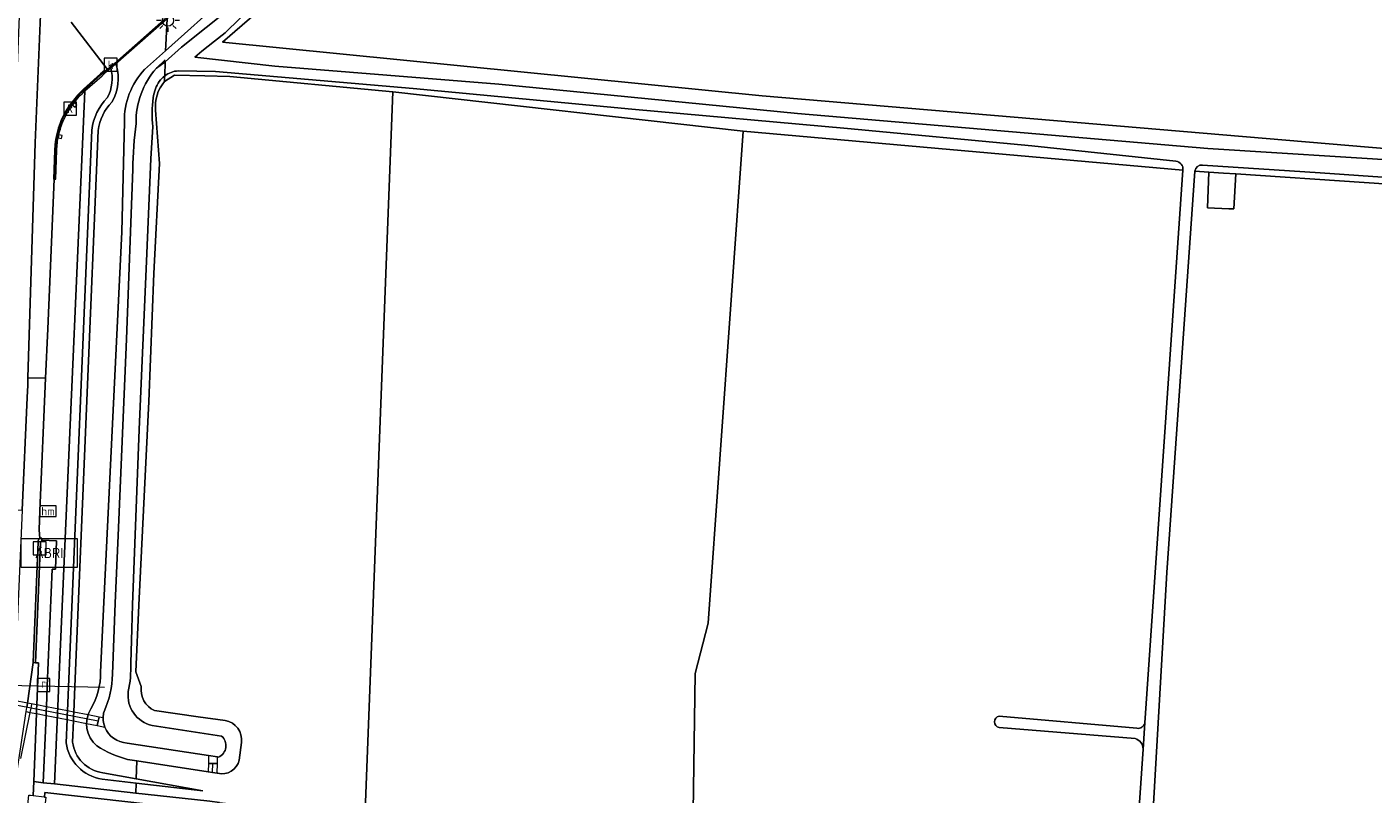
# Model space of a CAD drawing. Extents: x 168026 to 168874, y 448609 to 449769.
# Tile 7 of 39: x 168237 to 168473, y 448785 to 448919. Entities that reach past the tile are written whole.
import ezdxf
from ezdxf.enums import TextEntityAlignment as Align

# ---------------------------------------------------------------- set-up
doc = ezdxf.new("R2010")
doc.units = 0
doc.layers.get('0').update_dxf_attribs({"color": 252, "lineweight": 5})
for name, color, linetype, lineweight in [('B-WE-BV-GELEIDECONSTRUCTIE-G', 252, 'Continuous', 5), ('B-WE-BV-GELEIDECONSTRUCTIE-GV', 252, 'Continuous', 5), ('B-WE-GR-GROENVOORZIENING-GV', 252, 'Continuous', 5), ('B-WE-IE-MEUBILAIR_WEGMEUBILAIR-S', 252, 'Continuous', 5), ('B-WE-KL-ET_LS_OV_LICHTMAST-S', 252, 'Continuous', 5), ('B-WE-KW-KUNSTWERK_DUIKER-G', 252, 'Continuous', 5), ('B-WE-KW-KUNSTWERK_DUIKER-GV', 252, 'Continuous', 5), ('B-WE-OG-TERREIN_CULTUURSCHEIDING-GV', 252, 'Continuous', 5), ('B-WE-OG-TERREIN_ERF-GV', 252, 'Continuous', 5), ('B-WE-OG-WATER_SLOOT-GV', 252, 'Continuous', 5), ('B-WE-RI-GWA_KOLK-S', 252, 'Continuous', 5), ('B-WE-RI-GWA_RIOOLPUT-S', 252, 'Continuous', 5), ('B-WE-RI-HWA_GOOT_LIJNGOOT-G', 252, 'Continuous', 5), ('B-WE-VH-VERHARDING_GESLOTEN-GV', 252, 'Continuous', 5), ('B-WE-VH-VERHARDING_OPEN-GV', 252, 'Continuous', 5), ('B-WE-VW-HECTOMETRERING-S', 252, 'Continuous', 5), ('vervallen-WE-GK-BESCHOEIING-G', 252, 'GK-BESCHOEIING', 5), ('vervallen-WE-GR-BOUWLAND-GV', 252, 'Continuous', 5), ('vervallen-WE-GR-GRAS-GV', 252, 'Continuous', 5), ('vervallen-WE-GR-GROENVOORZIENING-GV', 252, 'Continuous', 5), ('vervallen-WE-OG-TERREIN_ERF-GV', 252, 'Continuous', 5), ('vervallen-WE-OG-WATER_GREPPEL-GV', 252, 'Continuous', 5), ('vervallen-WE-OG-WATER_SLOOT-GV', 252, 'Continuous', 5)]:
    doc.layers.add(name, color=color, linetype=linetype, lineweight=lineweight)
doc.styles.add('NLCS-ISO', font='NLCS-ISO.ttf')
doc.linetypes.add('GK-BESCHOEIING', pattern='A,30,-5,[1,NLCS.SHX,S=1,R=0,X=0,Y=0],-5', length=40)

# ---------------------------------------------------------------- blocks, each defined once
blk = doc.blocks.new('SKL-ET_OV_LICHTMAST-SO')
at = {"color": 0, "linetype": 'ByBlock', "lineweight": 18}
for points in [[(-1.25, 0), (-2, 0)], [(-1.41, 1.41), (-0.88, 0.88)], [(0, 2), (0, 1.25)], [(0.88, 0.88), (1.41, 1.41)], [(2, 0), (1.25, 0)], [(-1.41, -1.41), (-0.88, -0.88)], [(0, -1.25), (0, -2)], [(0.88, -0.88), (1.41, -1.41)]]:
    blk.add_lwpolyline(points, dxfattribs=at)
blk.add_circle((0, 0), 1, dxfattribs=at)
blk = doc.blocks.new('SIE-WEG_PAAL_HECTOMETERPAAL-SO')
at = {"color": 0, "linetype": 'ByBlock', "lineweight": 18}
blk.add_lwpolyline([(-1.44375, -0.94375), (1.44375, -0.94375), (1.44375, 0.94375), (-1.44375, 0.94375)], close=True, dxfattribs=at)
at = {"color": 0, "linetype": 'ByBlock', "lineweight": 18, "style": 'NLCS-ISO'}
blk.add_text('hm', height=1.5, dxfattribs=at).set_placement((0, 0), align=Align.MIDDLE_CENTER)
blk = doc.blocks.new('SRI-KOLK-SO')
at = {"color": 0, "linetype": 'ByBlock', "lineweight": 18}
blk.add_lwpolyline([(-1.125, -1.125), (1.125, -1.125), (1.125, 1.125), (-1.125, 1.125)], close=True, dxfattribs=at)
at = {"color": 0, "linetype": 'ByBlock', "lineweight": 18, "style": 'NLCS-ISO'}
blk.add_text('k', height=1.5, dxfattribs=at).set_placement((0, 0), align=Align.MIDDLE_CENTER)
blk = doc.blocks.new('SRI-PUT_INSPECTIEPUT_RIOOLPUT-SO')
at = {"color": 0, "linetype": 'ByBlock', "lineweight": 18}
blk.add_lwpolyline([(-1.12, -1.12), (1.12, -1.12), (1.12, 1.12), (-1.12, 1.12)], close=True, dxfattribs=at)
at = {"color": 0, "linetype": 'ByBlock', "lineweight": 18, "style": 'NLCS-ISO'}
blk.add_text('r', height=1.5, dxfattribs=at).set_placement((0, 0.28), align=Align.MIDDLE_CENTER)
blk = doc.blocks.new('SIE-WEG_ABRI-SO')
blk.add_lwpolyline([(-5, -2.5), (5, -2.5), (5, 2.5), (-5, 2.5)], close=True)
at = {"style": 'NLCS-ISO'}
blk.add_text('ABRI', height=1.8, dxfattribs=at).set_placement((0, 0), align=Align.MIDDLE_CENTER)

msp = doc.modelspace()

# ---------------------------------------------------------------- linework, layer by layer
at = {"layer": 'B-WE-BV-GELEIDECONSTRUCTIE-G', "flags": 128}
msp.add_lwpolyline([(168237.683, 448800.489), (168237.554, 448799.855), (168237.403, 448799.115), (168235.749, 448790.993)], dxfattribs=at)
at = {"layer": 'B-WE-BV-GELEIDECONSTRUCTIE-GV', "flags": 128}
for points in [[(168273.082, 448928.11), (168272.356, 448927.476), (168268.298, 448924.178), (168265.317, 448924.521), (168261.459, 448921.126), (168252.241, 448913.015), (168252.343, 448912.906), (168265.366, 448924.365), (168268.343, 448924.022), (168272.45, 448927.36), (168273.192, 448928.008)], [(168250.681, 448911.731), (168249.902, 448911.059), (168247.064, 448908.527), (168246.887, 448908.369)], [(168247.048, 448908.174), (168247.057, 448908.182), (168250.07, 448910.871), (168250.798, 448911.546), (168251.586, 448912.239), (168251.563, 448912.318), (168251.54, 448912.398), (168251.445, 448912.314), (168251.028, 448911.979), (168250.681, 448911.731)], [(168244.842, 448905.703), (168245.35, 448905.323), (168245.647, 448905.772), (168245.169, 448906.133), (168245.107, 448906.052)], [(168245.107, 448906.052), (168245.169, 448906.133)], [(168242.365, 448899.98), (168242.938, 448899.86), (168243.052, 448900.375), (168242.477, 448900.509)], [(168241.921, 448898.728), (168241.853, 448897.777), (168241.673, 448892.717), (168241.925, 448892.714), (168242.105, 448897.768), (168242.172, 448898.701)]]:
    msp.add_lwpolyline(points, dxfattribs=at)
msp.add_lwpolyline([(168251.586, 448912.239), (168252.343, 448912.906), (168252.241, 448913.015), (168251.54, 448912.398), (168251.563, 448912.318)], close=True, dxfattribs=at)
at = {"layer": 'B-WE-BV-GELEIDECONSTRUCTIE-GV'}
for points in [[(168244.909, 448906.208, 0.0749972), (168242.824, 448902.544)], [(168244.842, 448905.703, -0.0095925), (168245.107, 448906.052)], [(168245.107, 448906.052, 0.0095925), (168244.842, 448905.703)], [(168246.887, 448908.369, 0.0461523), (168244.909, 448906.208)], [(168245.169, 448906.133, -0.0441868), (168247.048, 448908.174)], [(168243.06, 448902.453, -0.0671377), (168244.842, 448905.703)], [(168242.824, 448902.544, 0.0621021), (168241.921, 448898.728)], [(168242.477, 448900.509, -0.0322809), (168243.06, 448902.453)], [(168242.172, 448898.701, -0.0209863), (168242.365, 448899.98)], [(168242.477, 448900.509, 0.0076201), (168242.365, 448899.98)], [(168242.365, 448899.98, -0.0076201), (168242.477, 448900.509)]]:
    msp.add_lwpolyline(points, format="xyb", dxfattribs=at)
at = {"layer": 'B-WE-GR-GROENVOORZIENING-GV', "flags": 128}
for points in [[(168273.082, 448928.11), (168272.356, 448927.476), (168268.298, 448924.178), (168265.317, 448924.521), (168261.459, 448921.126), (168261.464, 448920.829), (168261.245, 448916.261)], [(168261.245, 448916.261), (168261.464, 448920.829), (168261.459, 448921.126), (168252.241, 448913.015), (168252.343, 448912.906), (168252.585, 448912.647)], [(168251.586, 448912.239), (168251.563, 448912.318), (168251.54, 448912.398), (168251.445, 448912.314), (168251.028, 448911.979), (168250.681, 448911.731), (168249.902, 448911.059), (168247.064, 448908.527), (168247.048, 448908.174), (168244.588, 448852.233), (168242.651, 448808.401), (168241.685, 448786.546), (168255.991, 448784.95), (168256.045, 448786.702), (168250.055, 448787.402)], [(168252.585, 448912.647), (168252.343, 448912.906), (168252.241, 448913.015), (168251.54, 448912.398), (168251.563, 448912.318), (168251.586, 448912.239)], [(168239.482, 448829.67), (168239.467, 448829.343), (168242.066, 448829.249), (168241.877, 448824.258), (168241.286, 448824.25), (168240.439, 448803.749), (168240.288, 448800.091), (168240.256, 448799.329), (168240.225, 448798.567), (168239.737, 448786.766), (168239.737, 448786.763), (168241.685, 448786.546), (168242.651, 448808.401), (168244.588, 448852.233), (168247.048, 448908.174), (168247.064, 448908.527), (168246.887, 448908.369)], [(168248.243, 448901.313), (168243.991, 448799.37), (168243.96, 448798.609), (168243.928, 448797.848), (168243.758, 448793.768)], [(168243.758, 448793.768), (168243.928, 448797.848), (168243.96, 448798.609), (168243.991, 448799.37), (168248.243, 448901.313)], [(168249.355, 448901.269), (168245.284, 448803.658), (168245.096, 448799.155), (168245.064, 448798.394), (168245.033, 448797.633), (168244.877, 448793.909)], [(168244.877, 448793.909), (168245.033, 448797.633), (168245.064, 448798.394), (168245.096, 448799.155), (168245.284, 448803.658), (168249.355, 448901.269)], [(168241.921, 448898.728), (168241.853, 448897.777), (168241.673, 448892.717), (168240.512, 448866.454), (168240.141, 448857.771), (168239.145, 448834.472), (168239.004, 448831.168), (168239.149, 448829.609)], [(168249.803, 448806.188), (168250.395, 448818.453)], [(168236.06, 448782.402), (168236.976, 448782.299), (168237.211, 448784.589), (168237.5, 448784.561), (168237.958, 448784.503), (168238.057, 448786.954), (168238.542, 448798.894), (168238.573, 448799.656), (168238.604, 448800.419), (168238.903, 448807.785), (168238.403, 448807.817), (168237.965, 448807.836), (168236.961, 448800.739), (168236.848, 448799.992)], [(168250.182, 448788.488), (168256.068, 448787.431), (168256.167, 448790.606), (168254.522, 448790.86)], [(168250.055, 448787.402), (168256.045, 448786.702), (168267.727, 448785.336), (168256.068, 448787.431), (168250.182, 448788.488)]]:
    msp.add_lwpolyline(points, dxfattribs=at)
at = {"layer": 'B-WE-GR-GROENVOORZIENING-GV'}
for points in [[(168251.586, 448912.239, -0.1948551), (168250.981, 448907.01)], [(168250.981, 448907.01, 0.1948551), (168251.586, 448912.239)], [(168252.585, 448912.647, -0.2069056), (168251.777, 448906.239)], [(168251.777, 448906.239, 0.2069056), (168252.585, 448912.647)], [(168244.909, 448906.208, 0.0749972), (168242.824, 448902.544)], [(168246.887, 448908.369, 0.0461523), (168244.909, 448906.208)], [(168250.981, 448907.01, 0.1619686), (168248.243, 448901.313)], [(168248.243, 448901.313, -0.1619686), (168250.981, 448907.01)], [(168251.777, 448906.239, 0.1590341), (168249.355, 448901.269)], [(168249.355, 448901.269, -0.1590341), (168251.777, 448906.239)], [(168242.824, 448902.544, 0.0621021), (168241.921, 448898.728)], [(168239.149, 448829.609, -0.1529711), (168239.482, 448829.67)], [(168248.085, 448799.719, 0.1341969), (168249.803, 448806.188)], [(168249.136, 448793.249, -0.3720492), (168248.085, 448799.719)], [(168243.758, 448793.768, 0.3353865), (168250.055, 448787.402)], [(168250.055, 448787.402, -0.3353865), (168243.758, 448793.768)], [(168244.877, 448793.909, 0.334329), (168250.182, 448788.488)], [(168250.182, 448788.488, -0.334329), (168244.877, 448793.909)], [(168254.522, 448790.86, -0.0863175), (168249.136, 448793.249)]]:
    msp.add_lwpolyline(points, format="xyb", dxfattribs=at)
at = {"layer": 'B-WE-KW-KUNSTWERK_DUIKER-G', "flags": 128}
for points in [[(168249.373, 448797.556), (168215.58, 448804.127)], [(168215.6, 448804.213), (168250.508, 448803.561)], [(168269.456, 448788.554), (168269.512, 448790.143)]]:
    msp.add_lwpolyline(points, dxfattribs=at)
at = {"layer": 'B-WE-KW-KUNSTWERK_DUIKER-GV', "flags": 128}
for points in [[(168236.736, 448799.245), (168237.403, 448799.115), (168238.542, 448798.894), (168240.225, 448798.567), (168243.928, 448797.848), (168245.033, 448797.633), (168247.343, 448797.184), (168249.214, 448796.821), (168249.373, 448797.556), (168249.532, 448798.292), (168247.596, 448798.669), (168245.096, 448799.155), (168243.991, 448799.37), (168240.288, 448800.091), (168238.604, 448800.419), (168236.961, 448800.739), (168234.581, 448801.202)], [(168249.532, 448798.292), (168249.373, 448797.556), (168249.214, 448796.821), (168250.559, 448796.53)], [(168250.256, 448798.135), (168249.532, 448798.292)]]:
    msp.add_lwpolyline(points, dxfattribs=at)
at = {"layer": 'B-WE-KW-KUNSTWERK_DUIKER-GV'}
msp.add_lwpolyline([(168250.559, 448796.53, -0.09391), (168250.256, 448798.135)], format="xyb", dxfattribs=at)
at = {"layer": 'B-WE-KW-KUNSTWERK_DUIKER-GV', "flags": 128}
for points in [[(168268.748, 448791.524), (168268.719, 448790.16), (168270.306, 448790.126), (168270.331, 448791.279)], [(168268.719, 448790.16), (168268.666, 448788.676), (168269.456, 448788.554), (168270.246, 448788.432), (168270.306, 448790.126)]]:
    msp.add_lwpolyline(points, close=True, dxfattribs=at)
at = {"layer": 'B-WE-OG-TERREIN_CULTUURSCHEIDING-GV', "flags": 128}
msp.add_lwpolyline([(168261.414, 448779.728), (168261.156, 448777.578), (168261.194, 448777.574), (168261.146, 448777.18), (168267.989, 448776.384), (168268.172, 448776.364), (168268.204, 448776.633), (168268.674, 448780.54), (168267.555, 448781.921), (168240.035, 448785.024), (168239.948, 448784.252), (168240.028, 448784.242), (168240.179, 448784.239), (168239.94, 448782.077), (168243.271, 448781.883), (168244.566, 448781.402)], dxfattribs=at)
at = {"layer": 'B-WE-OG-TERREIN_ERF-GV', "flags": 128}
for points in [[(168256.542, 448817.919), (168255.972, 448806.211), (168256.95, 448803.662)], [(168259.292, 448799.426), (168266.951, 448798.333), (168271.677, 448797.692)], [(168274.525, 448793.815), (168274.142, 448790.723)], [(168270.37, 448788.413), (168270.246, 448788.432), (168269.456, 448788.554), (168268.666, 448788.676), (168256.167, 448790.606), (168256.068, 448787.431), (168267.727, 448785.336), (168256.045, 448786.702), (168255.991, 448784.95), (168268.46, 448783.56), (168268.964, 448783.511), (168270.703, 448783.306), (168276.477, 448782.624), (168276.192, 448779.75), (168282.103, 448779.122), (168295.186, 448777.733), (168295.494, 448777.7), (168298.677, 448777.361), (168353.675, 448771.501)]]:
    msp.add_lwpolyline(points, dxfattribs=at)
at = {"layer": 'B-WE-OG-TERREIN_ERF-GV'}
for points in [[(168256.95, 448803.662, 0.3404902), (168259.292, 448799.426)], [(168271.677, 448797.692, -0.405496), (168274.525, 448793.815)], [(168274.142, 448790.723, -0.4126425), (168270.37, 448788.413)]]:
    msp.add_lwpolyline(points, format="xyb", dxfattribs=at)
at = {"layer": 'B-WE-OG-WATER_SLOOT-GV', "flags": 128}
for points in [[(168250.395, 448818.453), (168249.803, 448806.188)], [(168251.867, 448805.788), (168252.378, 448818.281)], [(168252.378, 448818.281), (168251.867, 448805.788)], [(168255.422, 448818.016), (168255.264, 448813.791), (168255.095, 448807.735)], [(168255.095, 448807.735), (168255.264, 448813.791), (168255.422, 448818.016)], [(168256.95, 448803.662), (168255.972, 448806.211), (168256.542, 448817.919)], [(168271.677, 448797.692), (168266.951, 448798.333), (168259.292, 448799.426)], [(168258.872, 448796.807), (168271.04, 448794.93)], [(168271.04, 448794.93), (168258.872, 448796.807)], [(168270.514, 448791.25), (168270.331, 448791.279), (168268.748, 448791.524), (168254.454, 448793.734)], [(168254.454, 448793.734), (168268.748, 448791.524), (168270.331, 448791.279), (168270.514, 448791.25)], [(168274.142, 448790.723), (168274.525, 448793.815)], [(168254.522, 448790.86), (168256.167, 448790.606), (168268.666, 448788.676), (168269.456, 448788.554), (168270.246, 448788.432), (168270.37, 448788.413)]]:
    msp.add_lwpolyline(points, dxfattribs=at)
at = {"layer": 'B-WE-OG-WATER_SLOOT-GV'}
for points in [[(168255.095, 448807.735, -0.060736), (168254.663, 448802.763)], [(168254.663, 448802.763, 0.060736), (168255.095, 448807.735)], [(168249.803, 448806.188, -0.1341969), (168248.085, 448799.719)], [(168250.406, 448799.274, 0.1069896), (168251.867, 448805.788)], [(168251.867, 448805.788, -0.1069896), (168250.406, 448799.274)], [(168254.663, 448802.763, 0.3884621), (168258.872, 448796.807)], [(168258.872, 448796.807, -0.3884621), (168254.663, 448802.763)], [(168259.292, 448799.426, -0.3404902), (168256.95, 448803.662)], [(168248.085, 448799.719, 0.3720492), (168249.136, 448793.249)], [(168250.256, 448798.135, -0.0651119), (168250.406, 448799.274)], [(168250.406, 448799.274, 0.0651119), (168250.256, 448798.135)], [(168250.559, 448796.53, -0.09391), (168250.256, 448798.135)], [(168250.256, 448798.135, 0.09391), (168250.559, 448796.53)], [(168274.525, 448793.815, 0.405496), (168271.677, 448797.692)], [(168254.454, 448793.734, -0.2957692), (168250.559, 448796.53)], [(168250.559, 448796.53, 0.2957692), (168254.454, 448793.734)], [(168249.136, 448793.249, 0.0863175), (168254.522, 448790.86)], [(168271.04, 448794.93, -0.5532223), (168270.514, 448791.25)], [(168270.514, 448791.25, 0.5532223), (168271.04, 448794.93)], [(168270.37, 448788.413, 0.4126425), (168274.142, 448790.723)]]:
    msp.add_lwpolyline(points, format="xyb", dxfattribs=at)
at = {"layer": 'B-WE-RI-HWA_GOOT_LIJNGOOT-G', "flags": 128}
for points in [[(168250.681, 448911.731), (168250.551, 448911.84), (168249.805, 448911.199), (168246.786, 448908.48)], [(168241.772, 448898.744), (168241.703, 448897.782), (168241.523, 448892.72), (168241.673, 448892.717)]]:
    msp.add_lwpolyline(points, dxfattribs=at)
at = {"layer": 'B-WE-RI-HWA_GOOT_LIJNGOOT-G'}
for points in [[(168246.786, 448908.48, 0.0460152), (168244.791, 448906.301)], [(168244.791, 448906.301, 0.0751299), (168242.683, 448902.596)], [(168242.683, 448902.596, 0.0620152), (168241.772, 448898.744)]]:
    msp.add_lwpolyline(points, format="xyb", dxfattribs=at)
at = {"layer": 'B-WE-VH-VERHARDING_GESLOTEN-GV', "flags": 128}
msp.add_lwpolyline([(168240.003, 448921.592), (168240.539, 448934.261), (168236.026, 448934.446), (168235.368, 448918.419), (168231.97, 448834.767), (168236.062, 448834.599), (168236.938, 448854.358), (168237.002, 448856.573), (168237.042, 448857.84), (168238.339, 448899.055), (168239.241, 448921.571)], close=True, dxfattribs=at)
for points in [[(168240.003, 448921.592), (168239.241, 448921.571), (168238.339, 448899.055), (168237.042, 448857.84), (168240.141, 448857.771), (168240.512, 448866.454), (168241.673, 448892.717)], [(168246.887, 448908.369), (168247.064, 448908.527), (168249.902, 448911.059), (168250.681, 448911.731), (168251.028, 448911.979), (168244.607, 448920.291)], [(168241.673, 448892.717), (168241.853, 448897.777), (168241.921, 448898.728)], [(168239.149, 448829.609), (168239.004, 448831.168), (168239.145, 448834.472), (168240.141, 448857.771), (168237.042, 448857.84), (168237.002, 448856.573), (168236.938, 448854.358), (168236.062, 448834.599), (168234.699, 448803.856), (168234.581, 448801.202), (168234.547, 448800.439), (168234.514, 448799.676)], [(168234.514, 448799.676), (168234.021, 448788.566), (168235.106, 448788.448), (168236.736, 448799.245), (168236.848, 448799.992), (168236.961, 448800.739), (168237.965, 448807.836), (168238.854, 448829.074)]]:
    msp.add_lwpolyline(points, dxfattribs=at)
at = {"layer": 'B-WE-VH-VERHARDING_GESLOTEN-GV'}
for points in [[(168242.824, 448902.544, -0.0749972), (168244.909, 448906.208)], [(168244.909, 448906.208, -0.0461523), (168246.887, 448908.369)], [(168241.921, 448898.728, -0.0621021), (168242.824, 448902.544)], [(168238.854, 448829.074, -0.2966647), (168239.149, 448829.609)]]:
    msp.add_lwpolyline(points, format="xyb", dxfattribs=at)
at = {"layer": 'B-WE-VH-VERHARDING_OPEN-GV', "flags": 128}
for points in [[(168244.607, 448920.291), (168251.028, 448911.979), (168251.445, 448912.314), (168251.54, 448912.398), (168252.241, 448913.015), (168261.459, 448921.126), (168265.317, 448924.521), (168268.298, 448924.178), (168272.356, 448927.476), (168273.082, 448928.11)], [(168238.854, 448829.074), (168237.965, 448807.836), (168238.403, 448807.817), (168239.264, 448829.031), (168239.347, 448829.186), (168239.462, 448829.238), (168239.467, 448829.343)], [(168239.467, 448829.343), (168239.482, 448829.67)]]:
    msp.add_lwpolyline(points, dxfattribs=at)
for points in [[(168239.467, 448829.343), (168239.462, 448829.238), (168239.347, 448829.186), (168239.264, 448829.031), (168238.403, 448807.817), (168238.903, 448807.785), (168238.604, 448800.419), (168238.573, 448799.656), (168238.542, 448798.894), (168238.057, 448786.954), (168239.737, 448786.766), (168240.225, 448798.567), (168240.256, 448799.329), (168240.288, 448800.091), (168240.439, 448803.749), (168241.286, 448824.25), (168241.877, 448824.258), (168242.066, 448829.249)], [(168237.958, 448784.503), (168239.891, 448784.26), (168239.948, 448784.252), (168240.035, 448785.024), (168267.555, 448781.921), (168268.674, 448780.54), (168268.204, 448776.633), (168268.172, 448776.364), (168269.906, 448776.176), (168270.703, 448783.306), (168268.964, 448783.511), (168268.46, 448783.56), (168255.991, 448784.95), (168241.685, 448786.546), (168239.737, 448786.763), (168239.737, 448786.766), (168238.057, 448786.954)]]:
    msp.add_lwpolyline(points, close=True, dxfattribs=at)
at = {"layer": 'B-WE-VH-VERHARDING_OPEN-GV'}
for points in [[(168239.149, 448829.609, 0.2966647), (168238.854, 448829.074)], [(168239.482, 448829.67, 0.1529711), (168239.149, 448829.609)]]:
    msp.add_lwpolyline(points, format="xyb", dxfattribs=at)
at = {"layer": 'vervallen-WE-GK-BESCHOEIING-G', "flags": 128}
msp.add_lwpolyline([(168259.601, 448912.17), (168261.145, 448913.624)], dxfattribs=at)
at = {"layer": 'vervallen-WE-GR-BOUWLAND-GV', "flags": 128}
msp.add_lwpolyline([(168278.087, 448922.735), (168271.196, 448916.775), (168365.927, 448907.334), (168479.974, 448897.689), (168573.686, 448889.855), (168685.686, 448879.91), (168681.14, 448894.197), (168677.392, 448906.04), (168675.712, 448910.641), (168674.023, 448916.62), (168673.407, 448918.799), (168671.411, 448925.866)], dxfattribs=at)
msp.add_lwpolyline([(168354.177, 448805.942), (168356.453, 448814.761), (168362.599, 448901.146), (168301.109, 448908.035), (168296.134, 448778.803), (168353.706, 448773.641)], close=True, dxfattribs=at)
at = {"layer": 'vervallen-WE-GR-GRAS-GV', "flags": 128}
for points in [[(168444.378, 448893.934), (168441.906, 448894.111), (168437.019, 448823.688), (168433.601, 448764.718), (168479.376, 448758.895)], [(168503.428, 448756.528), (168503.445, 448756.688), (168508.604, 448806.43), (168509.633, 448815.893), (168517.321, 448886.6), (168517.337, 448886.747), (168516.678, 448889.1), (168449.131, 448893.625), (168448.776, 448887.482), (168447.882, 448887.525), (168444.116, 448887.659), (168444.378, 448893.934)]]:
    msp.add_lwpolyline(points, dxfattribs=at)
at = {"layer": 'vervallen-WE-GR-GROENVOORZIENING-GV', "flags": 128}
for points in [[(168261.245, 448916.261), (168261.196, 448915.251), (168271.808, 448924.778)], [(168257.514, 448911.945), (168261.196, 448915.251), (168261.245, 448916.261)], [(168250.395, 448818.453), (168253.531, 448883.454), (168253.978, 448902.76)]]:
    msp.add_lwpolyline(points, dxfattribs=at)
at = {"layer": 'vervallen-WE-GR-GROENVOORZIENING-GV'}
msp.add_lwpolyline([(168253.978, 448902.76, -0.1961629), (168257.514, 448911.945)], format="xyb", dxfattribs=at)
at = {"layer": 'vervallen-WE-OG-TERREIN_ERF-GV', "flags": 128}
for points in [[(168433.142, 448797.3), (168439.821, 448894.296), (168362.599, 448901.146), (168356.453, 448814.761), (168354.177, 448805.942), (168353.706, 448773.641), (168296.134, 448778.803), (168301.109, 448908.035), (168272.478, 448910.736), (168268.083, 448910.844), (168262.762, 448910.975), (168261.024, 448909.821)], [(168259.468, 448904.792), (168260.169, 448895.436), (168259.141, 448876.146), (168258.286, 448853.706), (168256.542, 448817.919)], [(168407.542, 448798.429), (168431.698, 448796.309)], [(168431.419, 448794.518), (168407.532, 448796.449)], [(168430.826, 448763.662), (168432.822, 448792.659)]]:
    msp.add_lwpolyline(points, dxfattribs=at)
at = {"layer": 'vervallen-WE-OG-TERREIN_ERF-GV'}
for points in [[(168261.024, 448909.821, 0.2151647), (168259.468, 448904.792)], [(168407.532, 448796.449, -0.8171633), (168407.542, 448798.429)], [(168431.698, 448796.309, 0.4078225), (168433.142, 448797.3)], [(168432.822, 448792.659, 0.3313818), (168431.419, 448794.518)]]:
    msp.add_lwpolyline(points, format="xyb", dxfattribs=at)
at = {"layer": 'vervallen-WE-OG-TERREIN_ERF-GV', "flags": 128}
msp.add_lwpolyline([(168447.882, 448887.525), (168448.776, 448887.482), (168449.131, 448893.625), (168446.946, 448893.771), (168444.378, 448893.934), (168444.116, 448887.659)], close=True, dxfattribs=at)
at = {"layer": 'vervallen-WE-OG-WATER_GREPPEL-GV'}
for points in [[(168407.542, 448798.429, 0.8171633), (168407.532, 448796.449)], [(168433.142, 448797.3, -0.4078225), (168431.698, 448796.309)], [(168431.419, 448794.518, -0.3313818), (168432.822, 448792.659)]]:
    msp.add_lwpolyline(points, format="xyb", dxfattribs=at)
at = {"layer": 'vervallen-WE-OG-WATER_GREPPEL-GV', "flags": 128}
for points in [[(168431.698, 448796.309), (168407.542, 448798.429)], [(168432.822, 448792.659), (168433.142, 448797.3)], [(168407.532, 448796.449), (168431.419, 448794.518)]]:
    msp.add_lwpolyline(points, dxfattribs=at)
at = {"layer": 'vervallen-WE-OG-WATER_SLOOT-GV', "flags": 128}
for points in [[(168259.601, 448912.17), (168261.134, 448913.276), (168263.986, 448915.874), (168272.658, 448922.791), (168277.002, 448926.708), (168279.15, 448929.679), (168280.225, 448933.073), (168281.854, 448961.212), (168281.76, 448973.763), (168281.719, 448978.213), (168278.055, 448982.981), (168267.585, 448993.766), (168264.551, 448994.989)], [(168264.551, 448994.989), (168267.585, 448993.766), (168278.055, 448982.981), (168281.719, 448978.213), (168281.76, 448973.763), (168281.854, 448961.212), (168280.225, 448933.073), (168279.15, 448929.679), (168277.002, 448926.708), (168272.658, 448922.791), (168263.986, 448915.874), (168261.134, 448913.276), (168261.057, 448910.842)], [(168271.808, 448924.778), (168261.196, 448915.251), (168257.514, 448911.945)], [(168278.277, 448924.651), (168274.245, 448920.886), (168271.648, 448918.406), (168269.78, 448916.916), (168267.567, 448915.15), (168266.357, 448914.117), (168280.379, 448912.53), (168319.7, 448909.383), (168372.177, 448904.218), (168444.195, 448898.099), (168515.004, 448893.646), (168535.694, 448890.645), (168572.506, 448888.187), (168686.278, 448877.911), (168685.686, 448879.91), (168573.686, 448889.855), (168479.974, 448897.689), (168365.927, 448907.334), (168271.196, 448916.775), (168278.087, 448922.735)], [(168688.352, 448877.709), (168686.278, 448877.911), (168572.506, 448888.187), (168535.694, 448890.645), (168515.004, 448893.646), (168444.195, 448898.099), (168372.177, 448904.218), (168319.7, 448909.383), (168280.379, 448912.53), (168266.357, 448914.117), (168267.567, 448915.15), (168269.78, 448916.916), (168271.648, 448918.406), (168274.245, 448920.886), (168278.277, 448924.651)], [(168261.057, 448910.842), (168261.134, 448913.276), (168259.601, 448912.17)], [(168261.057, 448910.842), (168261.044, 448910.44), (168261.024, 448909.83), (168261.024, 448909.821), (168262.762, 448910.975), (168268.083, 448910.844), (168272.478, 448910.736), (168301.109, 448908.035), (168362.599, 448901.146), (168439.821, 448894.296)], [(168261.024, 448909.821), (168261.024, 448909.83), (168261.044, 448910.44), (168261.057, 448910.842)], [(168438.599, 448895.863), (168413.281, 448898.566), (168380.926, 448901.585), (168343.093, 448905.002), (168304.654, 448908.611), (168269.953, 448911.632), (168263.439, 448911.724)], [(168263.439, 448911.724), (168269.953, 448911.632), (168304.654, 448908.611), (168343.093, 448905.002), (168380.926, 448901.585), (168413.281, 448898.566), (168438.599, 448895.863)], [(168256.542, 448817.919), (168258.286, 448853.706), (168259.141, 448876.146), (168260.169, 448895.436), (168259.468, 448904.792)], [(168253.978, 448902.76), (168253.531, 448883.454), (168250.395, 448818.453)], [(168258.99, 448901.93), (168258.638, 448896.29), (168257.86, 448878.323), (168256.569, 448848.737), (168255.422, 448818.016)], [(168255.422, 448818.016), (168256.569, 448848.737), (168257.86, 448878.323), (168258.638, 448896.29), (168258.99, 448901.93)], [(168252.378, 448818.281), (168252.864, 448830.176), (168254.353, 448864.649), (168255.465, 448894.454)], [(168255.465, 448894.454), (168254.353, 448864.649), (168252.864, 448830.176), (168252.378, 448818.281)], [(168439.821, 448894.296), (168433.142, 448797.3), (168432.822, 448792.659), (168430.826, 448763.662)], [(168689.29, 448874.298), (168687.293, 448874.481), (168606.829, 448881.881), (168547.898, 448887.321), (168520.04, 448889.892), (168510.191, 448890.598), (168463.907, 448893.792), (168443.277, 448895.187)], [(168443.277, 448895.187), (168463.907, 448893.792), (168510.191, 448890.598), (168520.04, 448889.892), (168547.898, 448887.321), (168606.829, 448881.881), (168687.293, 448874.481), (168689.29, 448874.298)], [(168479.376, 448758.895), (168433.601, 448764.718), (168437.019, 448823.688), (168441.906, 448894.111)], [(168441.906, 448894.111), (168444.378, 448893.934), (168446.946, 448893.771), (168449.131, 448893.625), (168516.678, 448889.1), (168557.074, 448885.605), (168622.8, 448879.601), (168655.974, 448876.342), (168687.578, 448873.518), (168691.033, 448873.209)]]:
    msp.add_lwpolyline(points, dxfattribs=at)
at = {"layer": 'vervallen-WE-OG-WATER_SLOOT-GV'}
for points in [[(168257.514, 448911.945, 0.1961629), (168253.978, 448902.76)], [(168256.031, 448902.469, -0.189667), (168259.601, 448912.17)], [(168259.601, 448912.17, 0.189667), (168256.031, 448902.469)], [(168261.057, 448910.842, 0.1587815), (168259.462, 448908.574)], [(168259.462, 448908.574, -0.1587815), (168261.057, 448910.842)], [(168263.439, 448911.724, 0.1450491), (168261.057, 448910.842)], [(168261.057, 448910.842, -0.1450491), (168263.439, 448911.724)], [(168259.462, 448908.574, 0.091972), (168259.059, 448906.965)], [(168259.059, 448906.965, -0.091972), (168259.462, 448908.574)], [(168259.468, 448904.792, -0.2151647), (168261.024, 448909.821)], [(168259.059, 448906.965, 0.0762845), (168258.99, 448901.93)], [(168258.99, 448901.93, -0.0762845), (168259.059, 448906.965)], [(168255.465, 448894.454, -0.0281887), (168256.031, 448902.469)], [(168256.031, 448902.469, 0.0281887), (168255.465, 448894.454)], [(168439.821, 448894.296, 0.4148387), (168438.599, 448895.863)], [(168438.599, 448895.863, -0.4148387), (168439.821, 448894.296)], [(168443.277, 448895.187, 0.3944902), (168441.906, 448894.111)], [(168441.906, 448894.111, -0.3944902), (168443.277, 448895.187)]]:
    msp.add_lwpolyline(points, format="xyb", dxfattribs=at)

# ---------------------------------------------------------------- block references
at = {"layer": 'B-WE-IE-MEUBILAIR_WEGMEUBILAIR-S'}
msp.add_blockref('SIE-WEG_ABRI-SO', (168240.771, 448827.089), dxfattribs=at)
at = {"layer": 'B-WE-KL-ET_LS_OV_LICHTMAST-S'}
msp.add_blockref('SKL-ET_OV_LICHTMAST-SO', (168261.63, 448920.551), dxfattribs=at)
at = {"layer": 'B-WE-RI-GWA_KOLK-S'}
for p in [(168251.567, 448912.791), (168244.45, 448905.073), (168239.107, 448827.908)]:
    msp.add_blockref('SRI-KOLK-SO', p, dxfattribs=at)
at = {"layer": 'B-WE-RI-GWA_RIOOLPUT-S'}
msp.add_blockref('SRI-PUT_INSPECTIEPUT_RIOOLPUT-SO', (168239.785, 448803.918), dxfattribs=at)
at = {"layer": 'B-WE-VW-HECTOMETRERING-S'}
msp.add_blockref('SIE-WEG_PAAL_HECTOMETERPAAL-SO', (168240.577, 448834.413), dxfattribs=at)

doc.saveas('drawing.dxf')
